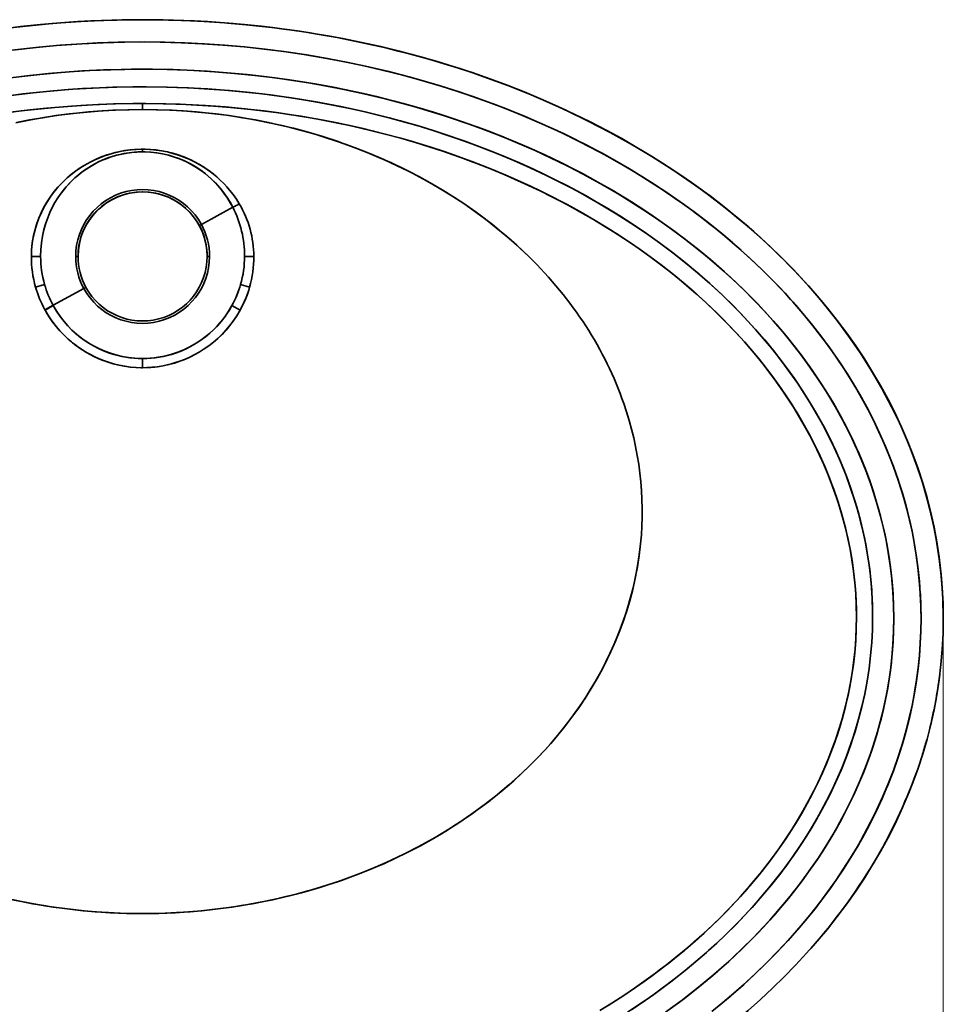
# Model space of a CAD drawing. Extents: x 307 to 1725, y 54 to 1408.
# Tile 3 of 8: x 550 to 882, y 282 to 636. Entities that reach past the tile are written whole.
import ezdxf

# ---------------------------------------------------------------- set-up
doc = ezdxf.new("R2010")
doc.units = 0

msp = doc.modelspace()

# ---------------------------------------------------------------- linework, layer by layer
at = {"color": 7, "lineweight": 35, "ltscale": 0.05397}
msp.add_line((594.5, 603.24), (594.5, 605.4), dxfattribs=at)
msp.add_line((594.5, 603.24), (594.5, 605.4), dxfattribs=at)
at = {"color": 7, "lineweight": 35, "ltscale": 0.023909}
msp.add_line((594.5, 588.05), (594.5, 589), dxfattribs=at)
at = {"color": 7, "lineweight": 35, "ltscale": 0.023911}
msp.add_line((594.5, 588.05), (594.5, 589), dxfattribs=at)
at = {"color": 7, "lineweight": 35, "ltscale": 0.000905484}
msp.add_line((622.57, 574.72), (622.55, 574.74), dxfattribs=at)
at = {"color": 7, "lineweight": 35, "ltscale": 0.000918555}
msp.add_line((622.57, 574.72), (622.55, 574.74), dxfattribs=at)
at = {"color": 7, "lineweight": 35, "ltscale": 0.321033}
for p, q in [((615.59, 562.02), (626.86, 568.18)), ((626.86, 568.18), (615.59, 562.02))]:
    msp.add_line(p, q, dxfattribs=at)
at = {"color": 7, "lineweight": 35, "ltscale": 0.021479}
for p, q in [((615.59, 562.02), (614.84, 561.61)), ((614.84, 561.61), (615.59, 562.02))]:
    msp.add_line(p, q, dxfattribs=at)
at = {"color": 7, "lineweight": 35, "ltscale": 0.021478}
for p, q in [((570.47, 550.5), (571.33, 550.5)), ((571.33, 550.5), (570.47, 550.5)), ((618.53, 550.5), (617.67, 550.5)), ((617.67, 550.5), (618.53, 550.5)), ((574.16, 539.39), (573.41, 538.98)), ((573.41, 538.98), (574.16, 539.39))]:
    msp.add_line(p, q, dxfattribs=at)
at = {"color": 7, "lineweight": 35, "ltscale": 0.084514}
for p, q in [((559.32, 540.42), (556.07, 539.49)), ((559.32, 540.42), (556.07, 539.49)), ((629.68, 540.42), (632.93, 539.49)), ((629.68, 540.42), (632.93, 539.49))]:
    msp.add_line(p, q, dxfattribs=at)
at = {"color": 7, "lineweight": 35, "ltscale": 0.314334}
for p, q in [((562.37, 532.95), (573.41, 538.98)), ((573.41, 538.98), (562.37, 532.95))]:
    msp.add_line(p, q, dxfattribs=at)
at = {"color": 7, "lineweight": 35, "ltscale": 0.084}
msp.add_line((562.37, 532.95), (559.42, 531.34), dxfattribs=at)
msp.add_line((562.37, 532.95), (559.42, 531.34), dxfattribs=at)
at = {"color": 7, "lineweight": 35, "ltscale": 0.003833}
msp.add_line((559.42, 531.34), (559.5, 531.21), dxfattribs=at)
at = {"color": 7, "lineweight": 35, "ltscale": 0.003832}
msp.add_line((559.42, 531.34), (559.5, 531.21), dxfattribs=at)
at = {"color": 7, "lineweight": 35, "ltscale": 0.083997}
for p, q in [((562.44, 532.83), (559.5, 531.21)), ((562.44, 532.83), (559.5, 531.21)), ((626.56, 532.83), (629.5, 531.21)), ((626.56, 532.83), (629.5, 531.21))]:
    msp.add_line(p, q, dxfattribs=at)
at = {"color": 7, "lineweight": 35, "ltscale": 0.003502}
for p, q in [((562.44, 532.83), (562.37, 532.95)), ((562.37, 532.95), (562.44, 532.83))]:
    msp.add_line(p, q, dxfattribs=at)
at = {"color": 7, "lineweight": 13}
msp.add_line((882, 418.5), (882, 155.99), dxfattribs=at)
at = {"color": 7, "lineweight": 35}
for points in [[(544.4, 624.14), (550.79, 624.95), (557.2, 625.64), (561.05, 626.01), (564.9, 626.33), (568.76, 626.62), (572.63, 626.86), (580.36, 627.23), (588.11, 627.45), (595.28, 627.5), (602.45, 627.42), (609.62, 627.2), (616.77, 626.84), (623.92, 626.35), (631.06, 625.72), (638.17, 624.95), (645.27, 624.05), (652.34, 623.01), (659.38, 621.83), (666.39, 620.52), (673.47, 619.05), (680.51, 617.43), (687.5, 615.68), (694.44, 613.78), (701.34, 611.74), (708.17, 609.57), (714.94, 607.25), (721.65, 604.79), (728.29, 602.19), (731.59, 600.83), (734.88, 599.44), (738.11, 598.02), (741.33, 596.57), (745.6, 594.58), (749.83, 592.52), (754.03, 590.4), (759.21, 587.66), (764.32, 584.83), (769.36, 581.9), (774.32, 578.88), (779.21, 575.76), (784.01, 572.55), (789.03, 569.04), (793.94, 565.42), (798.75, 561.7), (803.45, 557.87), (808.04, 553.95), (812.51, 549.92), (816.86, 545.8), (821.08, 541.58), (823.15, 539.43), (825.18, 537.26), (827.17, 535.07), (829.13, 532.86), (832.2, 529.28), (835.17, 525.63), (838.05, 521.93), (840.84, 518.18), (843.53, 514.37), (846.48, 509.96), (849.29, 505.48), (851.97, 500.94), (854.5, 496.35), (856.9, 491.7), (859.14, 486.99), (861.24, 482.23), (863.19, 477.43), (864.1, 475.01), (864.98, 472.58), (865.82, 470.14), (866.61, 467.7), (867.81, 463.76), (868.9, 459.81), (869.89, 455.83), (870.77, 451.84), (871.55, 447.82), (872.29, 443.3), (872.91, 438.76), (873.38, 434.2), (873.73, 429.64), (873.93, 425.07), (874, 420.5)], [(874, 420.5), (873.94, 424.92), (873.74, 429.34), (873.42, 433.75), (872.98, 438.15), (872.41, 442.54), (871.71, 446.92), (870.88, 451.28), (869.94, 455.62), (869.13, 458.91), (868.26, 462.19), (867.31, 465.45), (866.56, 467.88), (865.76, 470.31), (864.06, 475.13), (862.21, 479.91), (860.2, 484.64), (858.05, 489.32), (856.89, 491.71), (855.68, 494.1), (854.44, 496.48), (853.15, 498.84), (850.48, 503.51), (847.66, 508.11), (844.7, 512.64), (841.61, 517.1), (838.39, 521.49), (835.04, 525.79), (831.57, 530.02), (827.98, 534.17), (824.27, 538.24), (820.45, 542.23), (817.56, 545.11), (814.62, 547.94), (811.62, 550.73), (809.34, 552.79), (807.03, 554.83), (802.31, 558.81), (797.49, 562.69), (792.55, 566.46), (787.52, 570.11), (782.38, 573.66), (777.15, 577.09), (771.83, 580.41), (766.23, 583.73), (760.55, 586.93), (754.78, 590.01), (748.93, 592.96), (743.01, 595.8), (737.01, 598.51), (730.95, 601.1), (724.83, 603.57), (718.65, 605.91), (713.03, 607.92), (707.38, 609.83), (701.68, 611.64), (695.95, 613.35), (690.19, 614.96), (686.56, 615.92), (682.93, 616.84), (675.63, 618.57), (668.28, 620.14), (660.9, 621.56), (653.47, 622.83), (646, 623.95), (638.51, 624.91), (631, 625.72), (623.47, 626.38), (615.92, 626.89), (608.37, 627.24), (600.8, 627.45), (593.24, 627.5), (585.67, 627.4), (578.3, 627.15), (570.93, 626.76), (563.58, 626.23), (556.24, 625.55), (548.92, 624.72)], [(545.85, 614.48), (553.26, 615.4), (560.69, 616.17), (568.14, 616.78), (575.6, 617.24), (583.07, 617.55), (590.54, 617.71), (598.02, 617.71), (605.5, 617.57), (612.97, 617.26), (620.26, 616.82), (627.54, 616.24), (634.81, 615.5), (642.06, 614.62), (649.29, 613.59), (656.49, 612.42), (663.66, 611.1), (670.79, 609.63), (677.89, 608.01), (684.94, 606.25), (691.95, 604.33), (698.9, 602.27), (702.36, 601.18), (705.8, 600.06), (710.37, 598.5), (714.91, 596.88), (719.42, 595.18), (725.9, 592.61), (732.31, 589.9), (735.49, 588.49), (738.66, 587.04), (741.79, 585.57), (744.9, 584.06), (750.04, 581.46), (755.13, 578.76), (760.15, 575.96), (765.11, 573.06), (769.99, 570.07), (774.79, 566.97), (779.82, 563.58), (784.75, 560.07), (789.58, 556.45), (794.32, 552.73), (798.94, 548.9), (803.45, 544.95), (805.67, 542.94), (807.85, 540.9), (811.59, 537.28), (815.24, 533.57), (818.79, 529.78), (822.23, 525.91), (825.56, 521.97), (828.78, 517.96), (831.89, 513.87), (834.87, 509.71), (837.78, 505.41), (840.56, 501.03), (843.2, 496.59), (845.7, 492.09), (848.06, 487.52), (849.19, 485.2), (850.29, 482.87), (851.33, 480.55), (852.33, 478.22), (854.01, 474.08), (855.56, 469.91), (856.99, 465.7), (858.3, 461.46), (859.48, 457.2), (860.54, 452.9), (861.46, 448.58), (862.25, 444.24), (862.96, 439.52), (863.52, 434.78), (863.91, 430.03), (864.15, 425.26), (864.23, 420.5)], [(864.23, 420.5), (864.16, 424.89), (863.96, 429.28), (863.62, 433.66), (863.15, 438.03), (862.55, 442.39), (861.81, 446.73), (860.95, 451.05), (859.95, 455.35), (858.99, 459.02), (857.94, 462.67), (856.8, 466.29), (855.57, 469.89), (854.4, 473.07), (853.15, 476.23), (851.84, 479.37), (850.81, 481.71), (849.75, 484.03), (848.64, 486.36), (847.49, 488.67), (845.08, 493.24), (842.53, 497.76), (839.83, 502.21), (837, 506.59), (834.04, 510.89), (830.95, 515.13), (827.73, 519.29), (824.4, 523.38), (820.94, 527.38), (817.43, 531.25), (813.82, 535.04), (810.1, 538.74), (806.28, 542.37), (802.37, 545.92), (798.37, 549.38), (794.29, 552.75), (791.86, 554.68), (789.41, 556.59), (784.43, 560.3), (779.35, 563.9), (774.16, 567.39), (768.89, 570.75), (763.52, 574), (758.01, 577.17), (752.41, 580.22), (746.73, 583.15), (740.98, 585.95), (735.16, 588.64), (729.28, 591.21), (723.34, 593.65), (717.33, 595.98), (711.8, 598), (706.22, 599.92), (700.6, 601.74), (694.94, 603.47), (689.25, 605.09), (685.68, 606.05), (682.1, 606.98), (678.5, 607.87), (674.88, 608.72), (667.63, 610.3), (660.58, 611.68), (653.5, 612.93), (646.38, 614.03), (639.25, 614.98), (632.09, 615.79), (624.92, 616.46), (617.73, 616.99), (610.53, 617.38), (603.32, 617.62), (595.7, 617.73), (588.08, 617.67), (580.46, 617.46), (572.84, 617.09), (565.24, 616.56), (561.44, 616.23), (557.64, 615.87), (553.86, 615.47), (550.08, 615.02)], [(858.55, 460.61), (857.46, 464.23), (856.29, 467.83), (855.02, 471.4), (853.67, 474.95), (852.72, 477.29), (851.74, 479.61), (850.7, 481.95), (849.63, 484.28), (847.6, 488.45), (845.44, 492.57), (843.17, 496.64), (840.79, 500.66), (838.29, 504.63), (835.68, 508.53), (833.25, 512), (830.73, 515.42), (828.13, 518.79), (825.45, 522.11), (823.63, 524.28), (821.79, 526.42), (819.88, 528.58), (817.93, 530.71), (814.12, 534.72), (810.2, 538.64), (806.17, 542.47), (802.03, 546.21), (797.8, 549.86), (793.46, 553.41), (789.04, 556.87), (785.09, 559.82), (781.08, 562.7), (777.01, 565.5), (772.87, 568.23), (770.09, 570), (767.27, 571.75), (764.43, 573.46), (761.57, 575.14), (756.02, 578.27), (750.38, 581.28), (744.67, 584.17), (738.89, 586.94), (733.04, 589.58), (727.12, 592.11), (721.15, 594.52), (715.11, 596.8), (709.03, 598.97), (705.59, 600.13), (702.13, 601.26), (698.65, 602.35), (695.16, 603.4), (688.14, 605.39), (681.07, 607.24), (673.96, 608.93), (666.81, 610.47), (659.62, 611.86), (656.28, 612.46)], [(545.52, 608.07), (551.51, 608.84), (557.51, 609.51), (562.62, 610), (567.74, 610.41), (572.87, 610.75), (579.06, 611.07), (585.26, 611.28), (591.47, 611.38), (594.5, 611.4)], [(594.5, 611.4), (590.99, 611.38), (583.8, 611.24), (576.63, 610.96), (569.47, 610.54), (562.34, 609.97), (555.23, 609.27), (548.14, 608.42)], [(780.12, 555.34), (775.43, 558.68), (770.66, 561.91), (765.82, 565.03), (760.91, 568.05), (756.33, 570.73), (751.69, 573.32), (747.01, 575.82), (742.19, 578.28), (738.51, 580.07), (734.82, 581.81), (729.8, 584.07), (724.73, 586.25), (719.62, 588.32), (713.69, 590.6), (709.7, 592.05), (704.99, 593.69), (700.25, 595.26), (695.47, 596.75), (691.3, 597.98), (687.11, 599.16), (682.86, 600.3), (678.61, 601.38), (674.35, 602.39), (670.08, 603.36), (665.69, 604.28), (661.29, 605.15), (656.87, 605.97), (652.44, 606.72), (647.96, 607.43), (643.48, 608.07), (637.45, 608.85), (631.42, 609.52), (625.37, 610.09), (617.97, 610.64), (610.54, 611.04), (603.1, 611.29), (595.64, 611.39), (594.5, 611.4)], [(780.12, 555.34), (777.58, 557.17), (775.01, 558.97), (769.82, 562.46), (764.54, 565.83), (759.18, 569.08), (753.73, 572.2), (748.83, 574.87), (743.87, 577.43), (739.29, 579.7), (733.6, 582.37), (727.84, 584.93), (722.03, 587.36), (716.16, 589.67), (710.14, 591.9), (704.49, 593.86), (698.8, 595.72), (693.06, 597.47), (687.29, 599.11), (683.03, 600.26), (678.72, 601.35), (674.4, 602.38), (668.91, 603.61), (663.38, 604.75), (657.83, 605.8), (652.26, 606.75), (647.77, 607.46), (640.44, 608.48), (633.11, 609.34), (625.76, 610.05), (618.38, 610.61), (610.98, 611.02), (603.37, 611.29), (595.74, 611.39), (594.5, 611.4)], [(546.47, 602.15), (550.9, 602.72), (556.93, 603.42), (562.97, 604.01), (569.03, 604.49), (576.51, 604.95), (584, 605.24), (591.51, 605.38), (594.5, 605.4)], [(548.03, 602.36), (553.98, 603.09), (559.95, 603.72), (566.13, 604.27), (572.32, 604.71), (578.53, 605.04), (584.76, 605.26), (590.99, 605.38), (594.5, 605.4)], [(594.5, 605.4), (595.67, 605.4), (602.83, 605.3), (609.99, 605.06), (617.13, 604.68), (624.25, 604.16), (631.35, 603.49), (637.4, 602.81), (643.45, 602.02), (649.48, 601.12), (653.93, 600.39), (659.44, 599.4), (664.93, 598.32), (670.39, 597.14), (675.82, 595.88), (681.56, 594.44), (687.22, 592.91), (692.43, 591.4), (697.6, 589.8), (702.73, 588.12), (707.83, 586.35), (713.2, 584.38), (714.53, 583.87), (719.74, 581.81), (724.91, 579.66), (730.03, 577.4), (733.79, 575.68), (737.51, 573.89), (741.78, 571.77), (747.12, 568.98), (751.76, 566.43), (756.34, 563.79), (760.87, 561.06), (765.33, 558.24), (769.73, 555.33), (773.18, 552.94), (776.59, 550.5)], [(776.59, 550.5), (771.95, 553.8), (767.24, 556.99), (762.45, 560.07), (757.59, 563.05), (752.28, 566.13), (746.89, 569.1), (741.45, 571.94), (737.23, 574.03), (731.74, 576.62), (728.05, 578.29), (724.32, 579.91), (718.55, 582.29), (712.73, 584.55), (708.44, 586.13), (701.99, 588.37), (695.47, 590.47), (691.35, 591.72), (687.21, 592.91), (681.62, 594.42), (677.42, 595.49), (673.2, 596.5), (668.91, 597.47), (664.6, 598.38), (658.04, 599.66), (651.45, 600.81), (647.03, 601.5), (642.6, 602.14), (638.16, 602.72), (632.14, 603.41), (626.09, 604), (620.04, 604.49), (614.01, 604.87), (607.96, 605.14), (601.91, 605.32), (594.5, 605.4)], [(594.5, 603.24), (589.64, 603.19), (584.78, 603.03), (579.94, 602.76), (575.12, 602.39), (569.73, 601.86), (564.37, 601.19), (559.04, 600.39), (553.73, 599.46), (549, 598.52)], [(594.5, 603.24), (589.17, 603.17), (583.86, 602.98), (578.57, 602.67), (573.32, 602.23), (568.1, 601.67), (563.36, 601.05), (558.64, 600.32), (553.93, 599.5), (549.25, 598.57)], [(594.5, 603.24), (599.83, 603.17), (605.14, 602.98), (610.43, 602.67), (615.68, 602.23), (620.9, 601.67), (625.64, 601.05), (630.36, 600.32), (635.07, 599.5), (639.75, 598.57), (643.25, 597.81), (648.64, 596.51), (653.95, 595.08), (659.19, 593.53), (664.35, 591.85), (666.52, 591.09), (670.85, 589.51), (675.14, 587.83), (679.35, 586.07), (683.83, 584.07), (688.24, 581.96), (691.21, 580.46), (695.33, 578.28), (699.37, 576), (703.31, 573.65), (707.17, 571.21), (709.81, 569.46), (713.32, 567.03), (716.77, 564.51), (720.14, 561.92), (723.41, 559.27), (726.74, 556.42), (729.98, 553.5), (733.13, 550.5)], [(594.5, 603.24), (599.36, 603.19), (604.22, 603.03), (609.06, 602.76), (613.88, 602.39), (619.27, 601.86), (624.63, 601.19), (629.96, 600.39), (635.27, 599.46), (640, 598.52), (644.66, 597.48), (649.28, 596.34), (653.84, 595.11), (657.15, 594.15), (660.44, 593.13), (663.73, 592.06), (667.57, 590.72), (671.39, 589.3), (676.31, 587.35), (681.15, 585.28), (685.91, 583.09), (689.95, 581.11), (693.91, 579.05), (697.8, 576.9), (701.63, 574.67), (704.37, 573), (707.07, 571.28), (710.69, 568.87), (714.22, 566.39), (717.68, 563.83), (721.51, 560.83), (725.22, 557.74), (728.83, 554.56), (731, 552.55), (733.13, 550.5)], [(554.56, 550.5), (554.65, 552.83), (554.88, 555.16), (555.26, 557.47), (555.78, 559.75), (556.44, 562.01), (557.24, 564.21), (558.15, 566.29), (559.17, 568.31), (560.31, 570.26), (561.57, 572.14), (562.78, 573.77), (564.08, 575.32), (565.46, 576.81), (566.92, 578.23), (568.06, 579.24), (569.22, 580.19), (570.42, 581.1), (571.65, 581.97), (572.96, 582.82), (574.3, 583.62), (576.16, 584.62), (578.07, 585.53), (580, 586.33), (581.96, 587.02), (583.96, 587.62), (585.98, 588.1), (588.01, 588.49), (590.07, 588.77), (592.13, 588.94), (594.5, 589)], [(594.5, 589), (593.99, 589), (591.64, 588.91), (589.3, 588.67), (586.97, 588.31), (584.67, 587.8), (583.17, 587.39), (581.69, 586.93), (580.22, 586.41), (578.77, 585.83), (577.34, 585.2), (575.94, 584.51), (574.57, 583.77), (573.24, 582.99), (571.78, 582.06), (570.37, 581.07), (568.99, 580.01), (567.43, 578.69), (565.92, 577.27), (564.86, 576.18), (563.84, 575.05), (562.55, 573.47), (561.33, 571.81), (560.16, 570.01), (559.08, 568.14), (558.11, 566.21), (557.25, 564.22), (556.5, 562.19), (555.88, 560.13), (555.37, 558.03), (555.02, 556.16), (554.77, 554.28), (554.62, 552.39), (554.56, 550.5)], [(557.88, 550.52), (557.95, 552.94), (558.17, 555.35), (558.55, 557.74), (559.07, 560.12), (559.75, 562.46), (560.43, 564.36), (561.19, 566.22), (562.07, 568.04), (563.04, 569.82), (564.09, 571.52), (564.92, 572.74), (565.81, 573.93), (567.07, 575.48), (568.4, 576.94), (569.41, 577.95), (570.47, 578.92), (571.99, 580.21), (573.28, 581.19), (574.6, 582.11), (575.98, 582.97), (577.2, 583.66), (578.46, 584.31), (580.24, 585.13), (582.06, 585.85), (583.92, 586.47), (585.81, 586.99), (587.72, 587.41), (589.67, 587.72), (591.63, 587.93), (592.84, 588.01), (594.5, 588.05)], [(557.88, 550.52), (557.95, 552.93), (558.17, 555.34), (558.55, 557.74), (559.07, 560.11), (559.75, 562.45), (560.42, 564.35), (561.2, 566.22), (562.07, 568.04), (563.03, 569.81), (564.09, 571.52), (565.23, 573.17), (566.45, 574.74), (567.76, 576.25), (569.13, 577.68), (570.21, 578.69), (571.31, 579.65), (572.85, 580.87), (574.44, 582), (576.11, 583.05), (577.38, 583.76), (578.68, 584.42), (580.01, 585.03), (581.37, 585.59), (583.22, 586.25), (585.11, 586.81), (587.02, 587.27), (588.96, 587.62), (590.67, 587.84), (592.38, 587.98), (594.5, 588.05)], [(629.23, 569.37), (628.16, 571.09), (627, 572.74), (625.76, 574.33), (624.77, 575.49), (623.73, 576.61), (622.28, 578.04), (621.15, 579.06), (619.99, 580.02), (618.8, 580.94), (617.58, 581.81), (616.28, 582.67), (614.95, 583.48), (613.09, 584.49), (611.2, 585.41), (609.27, 586.22), (607.31, 586.93), (605.31, 587.54), (603.3, 588.04), (601.26, 588.44), (599.21, 588.73), (597.14, 588.92), (594.84, 589), (594.5, 589)], [(629.23, 569.37), (628.16, 571.09), (627, 572.74), (625.76, 574.33), (624.77, 575.49), (623.74, 576.6), (622.29, 578.03), (621.17, 579.04), (620.02, 580), (618.84, 580.91), (617.64, 581.77), (616.35, 582.62), (615.02, 583.43), (613.17, 584.45), (611.76, 585.15), (610.32, 585.79), (609.35, 586.19), (607.39, 586.9), (605.41, 587.51), (603.39, 588.02), (601.4, 588.42), (599.4, 588.71), (597.39, 588.9), (595.37, 589), (594.5, 589)], [(594.5, 588.05), (595.38, 588.04), (597.31, 587.94), (599.51, 587.7), (601.7, 587.33), (603.86, 586.82), (605.98, 586.19), (607.37, 585.69), (608.73, 585.15), (610.51, 584.33), (611.94, 583.59), (613.33, 582.78), (614.67, 581.92), (615.87, 581.08), (617.03, 580.2), (618.15, 579.26), (619.23, 578.28), (620.66, 576.88), (621.54, 575.92), (622.84, 574.38), (623.96, 572.9), (625.01, 571.38), (625.97, 569.8), (626.86, 568.18)], [(626.86, 568.18), (625.89, 569.94), (624.83, 571.65), (623.68, 573.29), (622.45, 574.86), (621.47, 575.99), (620.46, 577.08), (619.04, 578.46), (617.95, 579.44), (616.82, 580.36), (615.25, 581.53), (613.6, 582.61), (612.21, 583.43), (610.78, 584.19), (609.31, 584.89), (607.5, 585.64), (605.65, 586.3), (603.76, 586.85), (601.66, 587.33), (599.54, 587.7), (597.4, 587.93), (595.25, 588.04), (594.5, 588.05)], [(856.62, 421.14), (856.59, 423.98), (856.5, 426.82), (856.29, 430.63), (855.98, 434.44), (855.56, 438.24), (855.06, 441.84), (854.47, 445.43), (853.78, 449), (853.01, 452.55), (852.24, 455.69), (851.4, 458.81), (850.5, 461.91), (849.77, 464.22), (849.01, 466.52), (847.68, 470.27), (846.25, 473.99), (844.72, 477.66), (842.83, 481.86), (840.83, 486), (838.71, 490.08), (836.47, 494.1), (834.32, 497.74), (832.09, 501.31), (829.76, 504.83), (826.95, 508.87), (824.02, 512.83), (821, 516.7), (817.87, 520.5), (814.24, 524.67), (810.5, 528.74), (806.65, 532.71), (802.69, 536.56), (798.64, 540.31), (796.41, 542.3), (794.16, 544.26), (789.57, 548.07), (784.89, 551.77), (780.12, 555.34)], [(856.62, 421.14), (856.55, 425.44), (856.35, 429.73), (856.08, 433.33), (855.71, 436.92), (855.25, 440.5), (854.7, 444.07), (854.13, 447.23), (853.49, 450.37), (852.78, 453.5), (852.2, 455.83), (851.58, 458.16), (850.93, 460.47), (850.23, 462.77), (848.73, 467.34), (847.08, 471.85), (845.29, 476.32), (843.36, 480.72), (841.22, 485.22), (838.93, 489.66), (836.52, 494.02), (833.98, 498.31), (831.31, 502.51), (828.52, 506.64), (825.63, 510.69), (822.99, 514.18), (820.27, 517.61), (817.47, 520.97), (814.6, 524.27), (811.99, 527.15), (809.32, 529.97), (806.6, 532.75), (804.53, 534.79), (802.44, 536.81), (798.16, 540.75), (793.78, 544.57), (789.32, 548.28), (784.76, 551.87), (780.12, 555.34)], [(776.59, 550.5), (779.06, 548.68), (781.5, 546.82), (783.91, 544.93), (786.3, 543.02), (789.84, 540.07), (793.32, 537.05), (796.73, 533.96), (800.07, 530.79), (803.71, 527.18), (807.25, 523.48), (810.69, 519.69), (814.03, 515.8), (817.27, 511.83), (820.39, 507.76), (822.91, 504.29), (825.34, 500.76), (827.68, 497.17), (829.94, 493.52), (832.09, 489.82), (834.07, 486.2), (835.95, 482.54), (837.73, 478.83), (838.75, 476.58), (839.73, 474.32), (840.66, 472.09), (841.55, 469.83), (842.69, 466.78), (843.76, 463.71), (844.76, 460.61), (845.86, 456.86), (846.86, 453.08), (847.75, 449.28), (848.53, 445.45), (849.2, 441.6), (849.78, 437.54), (850.23, 433.45), (850.56, 429.36), (850.76, 425.26), (850.83, 421.15)], [(850.83, 421.15), (850.79, 423.89), (850.7, 426.64), (850.55, 429.43), (850.34, 432.22), (849.91, 436.43), (849.35, 440.61), (848.65, 444.78), (847.82, 448.92), (846.78, 453.41), (845.58, 457.86), (844.23, 462.27), (842.74, 466.63), (841.12, 470.94), (839.41, 475.08), (837.58, 479.16), (835.62, 483.19), (833.56, 487.16), (831.56, 490.76), (829.47, 494.3), (827.3, 497.78), (824.65, 501.78), (821.9, 505.71), (819.03, 509.55), (816.07, 513.32), (813.36, 516.6), (810.57, 519.82), (807.72, 522.97), (804.8, 526.06), (802.81, 528.09), (800.8, 530.08), (796.7, 533.99), (792.49, 537.79), (788.62, 541.1), (784.68, 544.33), (780.67, 547.46), (776.59, 550.5)], [(632.93, 539.49), (632.6, 538.4), (632.02, 536.7), (631.53, 535.45), (630.82, 533.8), (630.18, 532.49), (629.5, 531.21)], [(559.5, 531.21), (560.25, 529.91), (561.05, 528.63), (562.21, 526.95), (563.47, 525.33), (564.8, 523.78), (565.85, 522.66), (566.95, 521.58), (568.1, 520.53), (569.28, 519.54), (570.5, 518.59), (571.76, 517.68), (573.05, 516.83), (574.38, 516.02), (575.74, 515.26), (577.13, 514.56), (578.55, 513.91), (579.99, 513.31), (581.95, 512.6), (583.94, 511.99), (585.96, 511.49), (587.99, 511.09), (590.03, 510.8), (592.03, 510.63), (594.03, 510.56), (594.5, 510.56)], [(559.5, 531.21), (560.72, 529.14), (562.07, 527.15), (563.53, 525.25), (564.53, 524.08), (565.57, 522.95), (566.67, 521.85), (567.8, 520.8), (568.97, 519.79), (570.19, 518.82), (571.44, 517.9), (572.73, 517.03), (574.05, 516.21), (575.4, 515.44), (577.25, 514.5), (578.67, 513.85), (580.12, 513.26), (582.08, 512.56), (584.08, 511.95), (586.09, 511.46), (588.13, 511.07), (590.16, 510.79), (592.2, 510.62), (594.5, 510.56)], [(594.5, 513.86), (594.04, 513.87), (591.72, 513.97), (589.41, 514.22), (587.12, 514.62), (584.86, 515.15), (582.97, 515.72), (580.97, 516.44), (579.02, 517.29), (577.12, 518.24), (575.85, 518.96), (574.07, 520.09), (572.35, 521.32), (570.71, 522.65), (569.15, 524.07), (567.67, 525.57), (566.28, 527.17), (564.99, 528.84), (563.65, 530.79), (562.44, 532.83)], [(562.44, 532.83), (563.62, 530.84), (564.91, 528.94), (566.32, 527.11), (567.63, 525.62), (569.01, 524.2), (570.46, 522.86), (571.98, 521.6), (573.57, 520.43), (575.22, 519.34), (576.92, 518.35), (578.67, 517.45), (580.47, 516.65), (582.3, 515.94), (584.18, 515.34), (585.6, 514.96), (587.04, 514.63), (588.5, 514.36), (589.97, 514.15), (591.46, 514), (592.95, 513.9), (594.5, 513.86)], [(626.56, 532.83), (625.54, 531.1), (624.8, 529.95), (623.99, 528.8), (623.15, 527.7), (622.29, 526.65), (621.05, 525.27), (620.2, 524.4), (618.61, 522.93), (616.94, 521.55), (615.19, 520.26), (613.37, 519.09), (611.47, 518.02), (609.52, 517.07), (608.16, 516.5), (606.79, 515.98), (604.61, 515.28), (602.38, 514.72), (600.11, 514.3), (598.64, 514.1), (597.16, 513.97), (595.83, 513.89), (594.5, 513.86)], [(626.56, 532.83), (625.38, 530.84), (624.09, 528.93), (622.68, 527.11), (621.37, 525.62), (619.99, 524.2), (618.54, 522.86), (617.02, 521.6), (615.43, 520.43), (613.78, 519.34), (612.08, 518.35), (610.33, 517.45), (608.53, 516.65), (606.69, 515.94), (604.82, 515.34), (603.4, 514.96), (601.95, 514.63), (600.5, 514.36), (599.03, 514.15), (597.54, 514), (596.04, 513.9), (594.5, 513.86)], [(594.5, 510.56), (595.96, 510.58), (597.42, 510.66), (598.92, 510.8), (600.41, 510.99), (601.9, 511.25), (603.38, 511.56), (604.87, 511.94), (606.35, 512.37), (607.82, 512.86), (609.27, 513.41), (611.19, 514.23), (613.05, 515.15), (614.87, 516.16), (616.63, 517.27), (618.33, 518.46), (619.96, 519.73), (621.53, 521.09), (623.02, 522.53), (624.43, 524.03), (625.76, 525.61), (627, 527.25), (628.31, 529.19), (629.5, 531.21)], [(629.5, 531.21), (628.28, 529.14), (626.93, 527.15), (625.47, 525.25), (624.47, 524.08), (623.43, 522.95), (622.34, 521.85), (621.2, 520.8), (620.03, 519.79), (618.81, 518.82), (617.56, 517.9), (616.28, 517.04), (614.81, 516.13), (613.3, 515.28), (611.75, 514.5), (609.85, 513.65), (607.91, 512.9), (605.93, 512.24), (603.92, 511.69), (601.89, 511.25), (599.85, 510.91), (597.82, 510.69), (596.16, 510.59), (594.5, 510.56)], [(773.3, 447.31), (772.83, 443.33), (772.23, 439.37), (771.49, 435.43), (770.62, 431.52), (769.62, 427.64), (768.5, 423.8), (767.24, 420), (765.87, 416.24), (764.33, 412.42), (762.66, 408.66), (760.88, 404.95), (758.98, 401.31), (757.16, 398.04), (755.24, 394.84), (753.24, 391.68), (750.81, 388.09), (748.27, 384.58), (745.63, 381.15), (742.88, 377.79), (740.96, 375.56), (738.99, 373.37), (735.89, 370.07), (732.69, 366.87), (729.4, 363.76), (726.01, 360.74), (723.64, 358.73), (721.25, 356.76), (719.21, 355.15), (717.14, 353.57), (715.03, 352), (712.9, 350.47), (710.72, 348.96), (708.53, 347.48), (706.27, 346.01), (703.99, 344.57), (701.22, 342.89), (698.42, 341.25), (696.04, 339.92), (693.64, 338.61), (688.76, 336.1), (685.75, 334.64), (681.94, 332.87), (678.07, 331.19), (676.5, 330.53), (672.8, 329.04), (669.05, 327.62), (664.43, 325.99), (661.41, 324.98), (658.17, 323.96), (654.9, 322.99), (651.55, 322.06), (648.19, 321.18), (644.24, 320.22), (638.6, 319), (635.43, 318.37), (632.24, 317.8), (628.83, 317.23), (625.42, 316.73), (620.63, 316.1), (615.82, 315.59), (611, 315.18), (606.15, 314.87), (600.31, 314.64), (594.5, 314.57)], [(773.3, 447.31), (772.81, 443.16), (772.18, 439.04), (771.39, 434.95), (770.47, 430.89), (769.41, 426.87), (768.21, 422.88), (766.87, 418.95), (765.41, 415.07), (763.82, 411.25), (762.31, 407.91), (760.71, 404.62), (759.02, 401.38), (757.68, 398.96), (756.29, 396.57), (753.88, 392.67), (751.34, 388.85), (748.67, 385.11), (745.88, 381.46), (742.98, 377.91), (741.06, 375.68), (739.11, 373.5), (736.39, 370.59), (733.59, 367.75), (730.71, 364.98), (727.75, 362.27), (725.43, 360.24), (723.09, 358.26), (720.68, 356.31), (718.64, 354.71), (716.57, 353.14), (712.36, 350.09), (708.02, 347.14), (704.44, 344.85), (701.69, 343.17), (698.93, 341.54), (694.25, 338.94), (689.46, 336.45), (685.05, 334.31), (681.31, 332.59), (677.49, 330.94), (675.45, 330.1), (672.27, 328.84), (669.05, 327.62), (665.93, 326.5), (660.68, 324.75), (655.31, 323.11), (653.81, 322.68), (649.68, 321.56), (645.5, 320.52), (641.24, 319.55), (637.98, 318.87), (633.98, 318.11), (629.93, 317.41), (626.67, 316.91), (623.42, 316.45), (619.48, 315.97), (615.52, 315.56), (611.55, 315.22), (606.72, 314.9), (602.6, 314.71), (598.53, 314.6), (594.5, 314.57)], [(850.83, 421.15), (850.76, 416.82), (850.55, 412.5), (850.2, 408.18), (849.7, 403.88), (849.07, 399.59), (848.3, 395.32), (847.38, 391.08), (846.34, 386.87), (845.16, 382.7), (843.85, 378.56), (842.39, 374.41), (840.81, 370.3), (839.11, 366.24), (837.28, 362.24), (835.51, 358.62), (833.65, 355.05), (831.69, 351.53), (829.68, 348.11), (827.59, 344.74), (825.41, 341.41), (823.16, 338.14), (821.62, 335.99), (820.04, 333.86), (816.79, 329.66), (813.42, 325.57), (810.68, 322.41), (807.88, 319.31), (804.39, 315.64), (801.97, 313.19), (799.52, 310.79), (796.09, 307.57), (792.59, 304.43), (789.02, 301.36), (786.23, 299.06), (783.41, 296.8), (780.51, 294.55), (777.57, 292.35), (774.55, 290.16), (771.51, 288.02), (767.3, 285.18), (763.03, 282.42), (758.7, 279.75)], [(761.64, 281.55), (766.02, 284.34), (770.33, 287.22), (774.53, 290.14), (778.64, 293.14), (782.63, 296.19), (786.47, 299.25), (790.25, 302.4), (793.94, 305.63), (797.45, 308.84), (800.89, 312.12), (804.24, 315.48), (807.45, 318.85), (809.01, 320.54), (812.5, 324.49), (815.88, 328.53), (819.13, 332.66), (821.73, 336.15), (824.25, 339.7), (826.67, 343.31), (828.9, 346.83), (831.05, 350.41), (833.1, 354.04), (835.05, 357.72), (836.91, 361.45), (838.59, 365.07), (840.17, 368.73), (841.65, 372.42), (843.02, 376.16), (844.3, 379.93), (845.65, 384.39), (846.86, 388.9), (847.4, 391.17), (847.91, 393.46), (848.37, 395.73), (848.8, 398.01), (849.42, 401.84), (849.93, 405.68), (850.33, 409.54), (850.61, 413.4), (850.77, 417.27), (850.83, 421.15)], [(768.58, 279.12), (772.92, 282), (777.19, 284.96), (781.37, 287.99), (785.41, 291.05), (789.32, 294.15), (793.17, 297.34), (796.94, 300.6), (800.52, 303.85), (804.03, 307.17), (807.46, 310.57), (810.75, 313.98), (812.34, 315.69), (815.92, 319.68), (819.38, 323.77), (822.73, 327.95), (825.42, 331.49), (828.02, 335.1), (830.52, 338.76), (832.85, 342.34), (835.08, 345.98), (837.22, 349.67), (839.26, 353.42), (841.21, 357.22), (843.31, 361.62), (845.27, 366.09), (847.09, 370.62), (847.95, 372.93), (848.78, 375.24), (849.55, 377.54), (850.29, 379.85), (851.59, 384.32), (852.76, 388.84), (853.77, 393.39), (854.63, 397.97), (855.34, 402.57), (855.9, 407.2), (856.3, 411.84), (856.54, 416.49), (856.62, 421.14)], [(770.02, 280.06), (774.9, 283.36), (778.03, 285.56), (781.11, 287.8), (784.12, 290.06), (787.07, 292.35), (789.98, 294.69), (792.32, 296.62), (794.63, 298.58), (797.66, 301.25), (800.65, 303.97), (803.58, 306.74), (806.12, 309.22), (808.59, 311.73), (812.18, 315.51), (813.35, 316.79), (816.88, 320.79), (820.3, 324.89), (823.61, 329.09), (826.79, 333.38), (828.35, 335.57), (829.87, 337.79), (831.34, 339.99), (832.77, 342.21), (834.63, 345.24), (836.44, 348.3), (838.18, 351.4), (840.11, 355.04), (841.95, 358.73), (843.69, 362.46), (845.54, 366.74), (847.26, 371.07), (848.85, 375.45), (850.3, 379.88), (851.6, 384.36), (852.76, 388.87), (853.78, 393.41), (854.64, 397.99), (855.35, 402.59), (855.9, 407.21), (856.3, 411.85), (856.54, 416.49), (856.62, 421.14)], [(782.26, 279.13), (787.3, 282.81), (789.78, 284.7), (792.23, 286.61), (795.46, 289.2), (798.64, 291.85), (801.77, 294.55), (805.85, 298.22), (809.82, 301.99), (813.7, 305.84), (817.46, 309.78), (821.11, 313.81), (824.64, 317.92), (828.05, 322.11), (831.33, 326.38), (834.48, 330.73), (837.38, 334.99), (840.15, 339.31), (842.79, 343.7), (845.29, 348.15), (847.65, 352.66), (849.87, 357.23), (851.94, 361.85), (852.91, 364.18), (853.85, 366.53), (855.05, 369.67), (856.17, 372.83), (857.22, 376.01), (858.39, 379.86), (859.46, 383.72), (860.42, 387.61), (861.28, 391.52), (862.03, 395.44), (862.7, 399.59), (863.25, 403.76), (863.68, 407.93), (863.98, 412.12), (864.17, 416.31), (864.23, 420.5)], [(864.23, 420.5), (864.15, 415.82), (863.92, 411.15), (863.54, 406.48), (863.01, 401.83), (862.32, 397.19), (861.49, 392.57), (860.51, 387.97), (859.38, 383.4), (858.1, 378.86), (856.68, 374.35), (855.13, 369.88), (853.43, 365.45), (851.6, 361.06), (849.63, 356.72), (848.11, 353.58), (846.53, 350.48), (844.88, 347.4), (843.6, 345.1), (842.28, 342.83), (839.54, 338.33), (836.66, 333.9), (833.64, 329.54), (830.49, 325.26), (827.21, 321.06), (823.82, 316.94), (820.3, 312.89), (817.05, 309.34), (813.7, 305.85), (810.27, 302.43), (806.76, 299.08), (803.17, 295.79), (800.89, 293.78), (798.57, 291.79), (793.86, 287.9), (789.03, 284.12), (784.1, 280.46)], [(874, 420.5), (873.94, 416.08), (873.74, 411.66), (873.42, 407.25), (872.98, 402.85), (872.41, 398.46), (871.71, 394.08), (870.88, 389.72), (869.94, 385.38), (869.13, 382.09), (868.26, 378.81), (867.31, 375.55), (866.56, 373.12), (865.76, 370.69), (864.06, 365.87), (862.21, 361.09), (860.2, 356.36), (858.05, 351.68), (855.91, 347.34), (853.64, 343.06), (851.25, 338.82), (848.75, 334.64), (846.13, 330.51), (843.4, 326.44), (840.56, 322.43), (838.27, 319.36), (835.93, 316.32), (833.52, 313.32), (831.67, 311.1), (829.79, 308.9), (825.94, 304.56), (821.95, 300.32), (817.85, 296.17), (814.23, 292.68), (810.53, 289.27), (806.74, 285.93), (802.88, 282.66), (798.94, 279.46)], [(800.82, 280.96), (805.48, 284.84), (810.04, 288.83), (814.48, 292.92), (818.8, 297.11), (820.91, 299.24), (822.99, 301.4), (826.25, 304.91), (829.42, 308.47), (832.51, 312.1), (835.51, 315.79), (838.41, 319.53), (841.57, 323.85), (844.62, 328.23), (847.53, 332.68), (850.3, 337.2), (852.94, 341.79), (855.44, 346.43), (857.79, 351.14), (860, 355.9), (861.04, 358.3), (862.05, 360.72), (863.58, 364.6), (865.02, 368.52), (866.35, 372.47), (867.57, 376.44), (868.7, 380.43), (869.8, 384.82), (870.78, 389.23), (871.63, 393.66), (872.35, 398.1), (872.95, 402.56), (873.41, 407.04), (873.74, 411.52), (873.93, 416.01), (874, 420.5)], [(874, 420.5), (873.93, 416.02), (873.74, 411.55), (873.41, 407.08), (872.95, 402.62), (872.36, 398.17), (871.65, 393.74), (870.8, 389.32), (869.83, 384.92), (868.73, 380.54), (868.05, 378.1), (867.34, 375.66), (866.59, 373.22), (865.79, 370.79), (864.09, 365.96), (862.24, 361.18), (860.24, 356.44), (858.09, 351.75), (855.79, 347.11), (853.54, 342.87), (851.18, 338.68), (848.69, 334.54), (846.09, 330.45), (843.38, 326.42), (840.56, 322.44), (837.63, 318.52), (835.88, 316.26), (834.08, 314.02), (830.4, 309.6), (826.58, 305.27), (822.63, 301.02), (818.55, 296.86), (814.35, 292.8), (810.14, 288.92), (805.82, 285.14), (801.4, 281.44)], [(544.76, 320.22), (550.4, 319), (553.57, 318.37), (556.76, 317.8), (560.17, 317.23), (563.58, 316.73), (568.37, 316.1), (573.18, 315.59), (578, 315.18), (582.85, 314.87), (588.69, 314.64), (594.5, 314.57)], [(547.76, 319.55), (551.02, 318.87), (555.02, 318.11), (559.07, 317.41), (562.33, 316.91), (565.58, 316.45), (569.52, 315.97), (573.48, 315.56), (577.45, 315.22), (582.28, 314.9), (586.4, 314.71), (590.47, 314.6), (594.5, 314.57)]]:
    msp.add_lwpolyline(points, dxfattribs=at)
for centre, radius, start, end in [((594.5, 550.5), 24.03, 28.6479, 180), ((594.5, 550.5), 24.03, 28.6479, 180), ((594.5, 550.5), 23.18, 28.6479, 180), ((594.5, 550.5), 23.18, 0, 180), ((594.5, 550.5), 23.18, 28.6479, 180), ((557.28, 708.83), 156.92, 296.3229, 297.2906), ((557.28, 708.83), 156.92, 296.3229, 297.2906), ((596.72, 550.23), 37.73, 0.4117, 30.4954), ((596.72, 550.23), 37.73, 0.4118, 30.4953), ((592.95, 550.67), 38.17, 359.7737, 27.3073), ((592.95, 550.67), 38.17, 359.7732, 27.3078), ((594.5, 550.5), 23.18, 0, 28.6479), ((594.5, 550.5), 23.18, 0, 28.6479), ((594.5, 550.5), 24.03, 0, 28.6479), ((594.5, 550.5), 24.03, 0, 28.6479), ((551.47, 1443.17), 892.67, 270.19835, 270.41197), ((551.47, 1441.45), 890.96, 270.19849, 270.41252), ((593.8, 550.28), 39.25, 179.6839, 195.9651), ((593.8, 550.28), 39.25, 179.6834, 195.965), ((594.96, 550.63), 37.08, 180.1682, 195.9789), ((594.96, 550.63), 37.08, 180.1679, 195.9786), ((594.5, 550.5), 24.03, 180, 208.6479), ((594.5, 550.5), 24.03, 180, 208.6479), ((594.5, 550.5), 23.18, 180, 208.6479), ((594.5, 550.5), 23.17, 180, 208.6479), ((594.5, 550.5), 24.03, 208.6479, 360), ((594.5, 550.5), 24.03, 208.6479, 360), ((594.5, 550.5), 23.17, 208.6479, 360), ((594.5, 550.5), 23.17, 208.6479, 360), ((594.04, 550.63), 37.08, 344.021, 359.832), ((594.04, 550.63), 37.08, 344.0211, 359.8315), ((637.53, 1443.8), 893.31, 269.58833, 269.80179), ((637.53, 1442.93), 892.44, 269.58793, 269.8016), ((595.2, 550.28), 39.25, 344.0349, 0.3161), ((595.2, 550.28), 39.25, 344.0344, 0.3162), ((594.21, 550.44), 39.68, 196.0219, 208.7701), ((594.21, 550.44), 39.68, 196.0219, 208.77), ((594.67, 550.52), 36.77, 195.9359, 208.5387), ((594.67, 550.51), 36.77, 195.9353, 208.5392), ((594.36, 550.5), 36.73, 331.2363, 344.0695), ((594.34, 550.51), 36.75, 331.2389, 344.0673), ((594.77, 550.45), 39.71, 331.0169, 343.9766), ((-692.06, 512.21), 1286.56, 359.92645, 0.07357), ((1898.34, 512.18), 1303.84, 179.92612, 180.07127), ((708.36, 417.44), 174.04, 19.5349, 20.4021), ((720.36, 420.45), 143.87, 4.2237, 5.9185), ((720.95, 420.49), 153.05, 0.0032, 3.6447), ((717.18, 420.99), 147.08, 344.4386, 353.632), ((717.47, 420.95), 164.56, 345.7819, 352.7761), ((712.53, 422.19), 169.66, 342.7152, 344.4798)]:
    msp.add_arc(centre, radius, start, end, dxfattribs=at)
for centre, major_axis, ratio, start_param, end_param in [((594.5, 420.5), (287.5, 0), 0.747826, 0, 3.141593), ((594.5, 420.5), (287.5, 0), 0.747826, 0, 3.141592), ((594.1, 419.25), (288.39, 0.69), 0.749859, 1.235648, 1.46162), ((595.33, 421.04), (286.64, -0.94), 0.748027, 0.462771, 0.981568), ((596.67, 421.87), (277.33, -2.98), 0.74122, 0.70468, 0.97818), ((596.71, 459.83), (177.15, -2.41), 0.807841, 0.284959, 0.702848), ((596.71, 459.83), (177.15, -2.41), 0.807841, 0.28496, 0.70285), ((594.34, 458.89), (179.54, 0.04), 0.804282, 6.202625, 6.555399), ((594.34, 458.89), (179.54, 0.04), 0.804284, 6.202626, 6.5554), ((573.9, 418.23), (308.08, 4.73), 0.722947, 6.272139, 6.498604), ((594.5, 420.5), (287.5, 0), 0.747826, 3.141593, 6.283185), ((594.5, 420.5), (287.5, 0), 0.747826, 3.141593, 6.283185), ((593, 421.03), (289.01, -1.1), 0.746442, 5.703811, 6.026474), ((599.51, 417.1), (264.63, 6.85), 0.731796, 5.487939, 5.738875)]:
    msp.add_ellipse(centre, major_axis=major_axis, ratio=ratio, start_param=start_param, end_param=end_param, dxfattribs=at)

doc.saveas('drawing.dxf')
